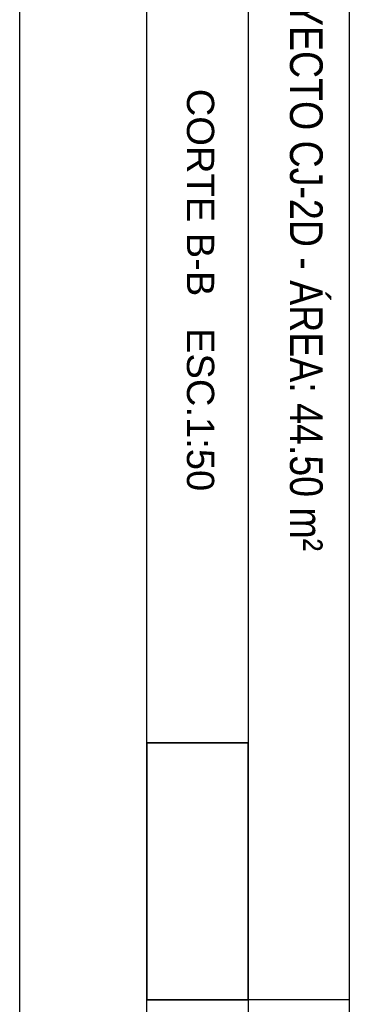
# Model space of a CAD drawing. Header units: millimetres. Extents: x 201 to 840, y 135 to 685.
# Tile 161 of 219: x 319.08 to 320.89, y 325.18 to 330.6. Entities that reach past the tile are written whole.
import ezdxf

# ---------------------------------------------------------------- set-up
doc = ezdxf.new("R2010")
doc.units = ezdxf.units.MM
for name, color, linetype in [('01', 1, 'Continuous'), ('LAMINA', 6, 'Continuous'), ('TEXTO LAMINA', 2, 'Continuous')]:
    doc.layers.add(name, color=color, linetype=linetype)
doc.styles.add('ARIAL', font='arial.ttf', dxfattribs={"height": 0.06})
picture_1 = doc.add_image_def('image2.png', size_in_pixel=(322, 127))
picture_2 = doc.add_image_def('image6.png', size_in_pixel=(322, 127))

msp = doc.modelspace()

# ---------------------------------------------------------------- linework, layer by layer
at = {"layer": '01'}
msp.add_lwpolyline([(319.7768, 326.6207), (319.7768, 325.2083), (320.3338, 325.2083), (320.3338, 326.6207)], close=True, dxfattribs=at)
at = {"layer": 'LAMINA', "color": 7}
msp.add_line((319.0768, 324.1494), (319.0768, 333.6261), dxfattribs=at)
at = {"layer": 'LAMINA', "color": 2}
for p, q in [((319.7768, 324.6494), (319.7768, 333.1261)), ((320.8909, 325.2083), (319.7768, 325.2083))]:
    msp.add_line(p, q, dxfattribs=at)
at = {"layer": 'LAMINA'}
msp.add_line((320.8909, 333.1261), (320.8909, 324.6494), dxfattribs=at)
at = {"layer": 'LAMINA', "color": 1}
msp.add_lwpolyline([(320.3338, 333.1261), (320.3338, 324.6494)], dxfattribs=at)

# ---------------------------------------------------------------- texts
at = {"layer": 'TEXTO LAMINA', "color": 2, "style": 'ARIAL'}
msp.add_text('CORTE B-B   ESC.1:50', height=0.15, rotation=270, dxfattribs=at).set_placement((319.9973, 330.2171))
at = {"layer": 'TEXTO LAMINA', "insert": (320.7442, 331.1462), "char_height": 0.18, "attachment_point": 1, "rotation": 270, "style": 'ARIAL'}
msp.add_mtext_dynamic_manual_height_columns('{\\fTechnic|b0|i0|c2|p2;PROYECTO CJ-2D - ÁREA: 44.50 m²}', width=4.338061, gutter_width=12.5, heights=[0], dxfattribs=at)

# ---------------------------------------------------------------- pictures from other files: only their frames are drawn
image = msp.add_image(picture_1, insert=(319.7768, 326.6207), size_in_units=(1.4124, 0.5571), rotation=-90)
image.dxf.flags = 7
at = {"layer": '01'}
image = msp.add_image(picture_2, insert=(319.7768, 326.6207), size_in_units=(1.4124, 0.5571), rotation=-90, dxfattribs=at)
image.dxf.flags = 7

doc.saveas('drawing.dxf')
